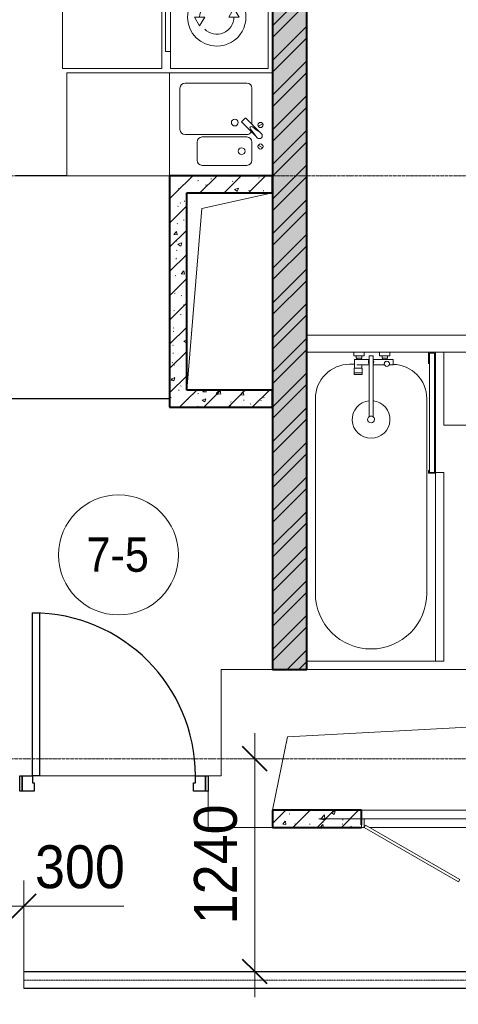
# Model space of a CAD drawing. Header units: millimetres. Extents: x 5617 to 113704, y 7718 to 156189.
# Tile 24 of 48: x 39249 to 41808, y 69368 to 75110. Entities that reach past the tile are written whole.
import ezdxf

# ---------------------------------------------------------------- set-up
doc = ezdxf.new("R2010")
doc.units = ezdxf.units.MM
doc.linetypes.add('ADSK_Линия сетки', pattern=[25, 20, -2.5, 0, -2.5])
doc.linetypes.add('Осевая', pattern=[14, 10, -2, 0, -2])
for name, color, linetype, lineweight in [('Двери', 7, 'Continuous', 18), ('Кабельные лотки', 7, 'Continuous', 18), ('Каркас несущий', 7, 'Continuous', 18), ('Каркас_Импост', 7, 'Continuous', 30), ('Марки помещений', 7, 'Continuous', 20), ('Мебель', 7, 'Continuous', 18), ('Монтажный зазор', 7, 'Continuous', 30), ('Осевая линия', 7, 'Осевая', 18), ('Оси', 7, 'Continuous', 9), ('Панель', 7, 'Continuous', 30), ('Перекрытия', 7, 'Continuous', 18), ('Размеры', 7, 'Continuous', 9), ('Размеры-100', 7, 'Continuous', 9), ('Сантехнические приборы', 7, 'Continuous', 18), ('Стены', 7, 'Continuous', 18), ('Стены разрез', 7, 'Continuous', 40), ('Стены штриховка', 7, 'Continuous', 40), ('Электрооборудование', 7, 'Continuous', 18)]:
    doc.layers.add(name, color=color, linetype=linetype, lineweight=lineweight)
doc.styles.add('Arial', font='arial.ttf', dxfattribs={"width": 0.9, "height": 250})
doc.styles.add('Arial_3', font='arial.ttf', dxfattribs={"width": 0.9, "height": 200})
doc.dimstyles.new('Основной_2_5_мм', dxfattribs={"dimscale": 304.8, "dimtxt": 255.06485, "dimasz": 0.463911, "dimexe": 0.492126, "dimexo": 0.492126, "dimgap": 0.098425, "dimtad": 1, "dimdec": 0, "dimdsep": 46, "dimtxsty": 'Arial', "dimblk1": 'OBLIQUE', "dimblk2": 'OBLIQUE', "dimsah": 1, "dimcen": 0.09, "dimdle": 0.492126, "dimazin": 2, "dimtfac": 1, "dimtdec": 4, "dimtix": 1, "dimtmove": 0, "dimatfit": 3, "dimfxl": 1, "dimtvp": 1, "dimtolj": 1, "dimtzin": 0, "dimlwd": 20, "dimlwe": 20, "dimarcsym": 2})
doc.dimstyles.new('Основной_2_5_мм_1', dxfattribs={"dimscale": 304.8, "dimtxt": 255.06485, "dimasz": 0.463911, "dimexe": 0.492126, "dimexo": 0.492126, "dimgap": 0.098425, "dimtad": 1, "dimdec": 0, "dimdsep": 46, "dimtxsty": 'Arial', "dimblk1": 'OBLIQUE', "dimblk2": 'OBLIQUE', "dimsah": 1, "dimcen": 0.09, "dimdle": 0.492126, "dimazin": 2, "dimtfac": 1, "dimtdec": 4, "dimtix": 1, "dimtmove": 1, "dimatfit": 3, "dimfxl": 1, "dimtvp": 1, "dimtolj": 1, "dimtzin": 0, "dimlwd": 20, "dimlwe": 20, "dimarcsym": 2})
pattern_1 = [(50, (0, 0), (218.62117, -19.1268), [22.86, -251.46]), (355, (0, 0), (-42.2919, 229.2684), [18.288, -201.168]), (100.451, (18.22, -1.6), (176.3311, 210.13963), [19.428, -213.708]), (46.184, (0, 60.96), (325.29495, -50.4516), [34.29, -377.19]), (96.636, (27.1, 56.76), (284.883, 296.9127), [29.142, -320.562]), (351.184, (0, 60.96), (284.8858, 296.9107), [27.432, -301.752]), (21, (30.48, 45.72), (181.93753, -122.71832), [22.86, -251.46]), (326, (30.48, 45.72), (74.1622, 221.0262), [18.288, -201.168]), (71.451, (45.64, 35.5), (256.10035, 98.30526), [19.428, -213.708]), (37.5, (0, 0), (3.70639, 101.465895), [3.353, -195.377, 3.353, -200.863, -201.93]), (37.5, (0, 0), (3.70639, 101.465895), [-402.946, 3.353, -198.577]), (7.5, (0, 0), (80.18358, 120.21653), [3.353, -113.081, 3.353, -190.805, -76.962]), (7.5, (0, 0), (80.18358, 120.21653), [-310.591, 3.353, -73.609]), (327.5, (-67.97, 0), (162.70865, -6.87497), [3.353, -72.847, 3.353, -234.391, -315.468]), (327.5, (-67.97, 0), (162.70865, -6.87497), [-313.944, 3.353, -312.115]), (317.5, (-98.45, 0), (177.75468, 30.51183), [3.353, -95.707, 3.353, -154.534, -224.028]), (317.5, (-98.45, 0), (177.75468, 30.51183), [-256.946, 3.353, -220.675])]
pattern_2 = [(45, (0, 0), (-70.71068, 70.71068), [])]

# ---------------------------------------------------------------- blocks, each defined once
blk = doc.blocks.new('MR_Зона обслуживания - MR_Зона обслуживания-V5-МКСС_K1_L02_4_800_')
at = {"layer": 'Мебель', "color": 254, "lineweight": 9, "true_color": 0xcccccc}
for p, q in [((300, 0), (-300, 0)), ((-300, 0), (-300, -580)), ((300, -580), (300, 0)), ((-300, -580), (300, -580))]:
    blk.add_line(p, q, dxfattribs=at)
blk = doc.blocks.new('MR_Зона обслуживания - MR_Зона обслуживания-2560096-МКСС_K1_L02_4_800_')
at = {"layer": 'Мебель', "color": 254, "lineweight": 9, "true_color": 0xcccccc}
for p, q in [((300, 600), (-300, 600)), ((-300, 600), (-300, 0)), ((300, 0), (300, 600)), ((-300, 0), (300, 0))]:
    blk.add_line(p, q, dxfattribs=at)
blk = doc.blocks.new('MR_Зона обслуживания - MR_Зона обслуживания-2560100-МКСС_K1_L02_4_800_')
at = {"layer": 'Мебель', "color": 254, "lineweight": 9, "true_color": 0xcccccc}
for p, q in [((550, 0), (-550, 0)), ((-550, 0), (-550, -50)), ((550, -50), (550, 0)), ((-550, -50), (550, -50))]:
    blk.add_line(p, q, dxfattribs=at)
blk = doc.blocks.new('MR_Зона обслуживания - MR_Зона обслуживания-V8-МКСС_K1_L02_4_800_')
at = {"layer": 'Мебель', "color": 254, "lineweight": 9, "true_color": 0xcccccc}
for p, q in [((108.75, 0), (-108.75, 0)), ((-108.75, 0), (-108.75, -425)), ((108.75, -425), (108.75, 0)), ((-108.75, -425), (108.75, -425))]:
    blk.add_line(p, q, dxfattribs=at)
blk = doc.blocks.new('101_Дверь_Однопольная - _НЧ_Мет_900х2100_Квартира_Пр-3603088-МКСС_K1_L02_4_800_')
at = {"layer": 'Каркас_Импост', "color": 254, "true_color": 0xcccccc}
for p, q in [((-535, 150), (-475, 150)), ((-535, 60), (-535, 150)), ((-475, 150), (-475, 110)), ((475, 150), (535, 150)), ((475, 110), (475, 150)), ((535, 150), (535, 60)), ((-465, 60), (-535, 60)), ((-475, 110), (-465, 110)), ((-465, 110), (-465, 60)), ((465, 110), (475, 110)), ((465, 60), (465, 110)), ((535, 60), (465, 60))]:
    blk.add_line(p, q, dxfattribs=at)
at = {"layer": 'Монтажный зазор', "color": 254, "true_color": 0xcccccc}
for p, q in [((-550, 150), (-535, 150)), ((-550, 60), (-550, 150)), ((-535, 150), (-535, 60)), ((535, 60), (535, 150)), ((535, 150), (550, 150)), ((550, 150), (550, 60)), ((-535, 60), (-550, 60)), ((550, 60), (535, 60))]:
    blk.add_line(p, q, dxfattribs=at)
at = {"layer": 'Панель', "color": 254, "true_color": 0xcccccc}
for p, q in [((-475, 1100), (-435, 1100)), ((-475, 150), (-475, 1100)), ((-435, 1100), (-435, 150)), ((-435, 150), (-475, 150))]:
    blk.add_line(p, q, dxfattribs=at)
blk.add_arc((-475, 150), 950, 0, 90, dxfattribs=at)
blk = doc.blocks.new('101_Лючок доступа_Двупольный - ЛД_П_1300х2100-3932204-МКСС_K1_L02_4_800_')
at = {"layer": 'Двери', "color": 254, "true_color": 0xcccccc}
for p, q in [((-85.1, 367.5), (-635, 50)), ((-627.5, 37), (-77.6, 354.5)), ((-77.6, 354.5), (-85.1, 367.5)), ((85.1, 367.5), (77.6, 354.5)), ((77.6, 354.5), (627.5, 37)), ((635, 50), (85.1, 367.5)), ((-635, 50), (-650, 50)), ((-635, 50), (-627.5, 37)), ((0, 50), (-605, 50)), ((605, 50), (0, 50)), ((627.5, 37), (635, 50)), ((650, 50), (635, 50)), ((650, -50), (-650, -50))]:
    blk.add_line(p, q, dxfattribs=at)
at = {"layer": 'Каркас_Импост', "color": 254, "lineweight": 18, "true_color": 0xcccccc}
for p, q in [((-650, 50), (-635, 50)), ((-650, 50), (-650, 0)), ((-650, 0), (-635, 0)), ((-635, 50), (-635, 0)), ((650, 50), (635, 50)), ((635, 50), (635, 0)), ((635, 0), (650, 0)), ((650, 50), (650, 0))]:
    blk.add_line(p, q, dxfattribs=at)
blk = doc.blocks.new('ПР - 1300_100_Оп250-1020-3958710-МКСС_K1_L02_4_800_')
at = {"layer": 'Каркас несущий', "color": 254, "true_color": 0xffcccc}
blk.add_line((-1670, 0), (900, 0), dxfattribs=at)
blk.add_line((-1670, 0), (900, 0), dxfattribs=at)
blk = doc.blocks.new('MR_Стиральная машина - Стиральная машина_600-2498981-МКСС_K1_L02_4_800_')
at = {"layer": 'Электрооборудование', "color": 253, "true_color": 0xaaaaaa}
for p, q in [((300, 0), (-300, 0)), ((-300, 0), (-300, -570)), ((300, -570), (300, 0)), ((0, -170), (-52, -200)), ((0, -230), (0, -170)), ((-52, -200), (0, -230)), ((0, -370), (0, -430)), ((52, -400), (0, -370)), ((0, -430), (52, -400)), ((-300, -570), (300, -570)), ((-200, -570), (-200, -600)), ((200, -600), (200, -570)), ((-200, -600), (200, -600))]:
    blk.add_line(p, q, dxfattribs=at)
for radius, start, end in [(170, 360, 180), (100, 135, 270), (100, 315, 90), (170, 180, 360)]:
    blk.add_arc((0, -300), radius, start, end, dxfattribs=at)
blk = doc.blocks.new('MR_Мойка - Кухонная мойка-2560094-МКСС_K1_L02_4_800_')
at = {"layer": 'Сантехнические приборы', "color": 253, "true_color": 0xaaaaaa}
for p, q in [((-300, -50), (-300, 550)), ((-300, 550), (300, 550)), ((-300, -50), (-300, 550)), ((300, 550), (300, -50)), ((-60, 100), (-60, 460)), ((-30, 490), (210, 490)), ((240, 460), (240, 100)), ((-240, 100), (-240, 360)), ((-210, 390), (-104, 390)), ((-74, 360), (-74, 100)), ((-69.8, 48.2), (11.4, 129.4)), ((15.7, 129.4), (35.5, 109.6)), ((-104, 70), (-210, 70)), ((35.5, 105.4), (-45.7, 24.2)), ((210, 70), (0.1, 70)), ((-136.7, 6.7), (-122.6, 33.3)), ((-79, 39), (-69.8, 48.2)), ((-45.7, 24.2), (-55, 14.9)), ((2.7, 6.7), (-11.4, 33.3)), ((300, -50), (-300, -50))]:
    blk.add_line(p, q, dxfattribs=at)
for centre, radius, start, end in [((-30, 460), 30, 90, 180), ((210, 460), 30, 0, 90), ((-210, 360), 30, 90, 180), ((-104, 360), 30, 0, 90), ((10, 170), 20, 0, 180), ((-157, 130), 20, 0, 180), ((-157, 130), 20, 180, 0), ((10, 170), 20, 180, 0), ((13.5, 127.3), 3, 45, 135), ((13.5, 127.3), 3, 45, 135), ((-210, 100), 30, 180, 270), ((-104, 100), 30, 270, 0), ((-171.5, 230.2), 208.5, 299.18231, 313.4054), ((-30, 100), 30, 180, 241.44894), ((136.3, -77.5), 208.5, 136.5946, 150.81769), ((-21.7, 72.3), 9.19, 315, 135), ((33.3, 107.5), 3, 315, 45), ((33.3, 107.5), 3, 315, 45), ((210, 100), 30, 270, 0), ((-129.7, 20), 15, 0, 180), ((-129.7, 20), 15, 180, 0), ((-67, 26.9), 17, 135, 315), ((-4.3, 20), 15, 0, 180), ((-4.3, 20), 15, 180, 0)]:
    blk.add_arc(centre, radius, start, end, dxfattribs=at)
blk = doc.blocks.new('MR_Ванна - Санузел с ванной_1800x750-2498963-МКСС_K1_L02_4_800_')
at = {"layer": 'Сантехнические приборы', "color": 253, "true_color": 0xaaaaaa}
for p, q in [((900, 0), (-900, 0)), ((-900, 0), (-900, -750)), ((900, -275.2), (900, 0)), ((-505, -50), (630, -50)), ((780, -276.9), (770.9, -276.9)), ((770.9, -276.9), (770.9, -323.9)), ((807.5, -276.9), (780, -276.9)), ((780, -276.9), (780, -323.9)), ((780, -323.9), (780, -276.9)), ((807.5, -323.9), (807.5, -276.9)), ((858, -278.8), (807.5, -278.8)), ((807.5, -278.8), (807.5, -321.6)), ((830, -250), (830, -278.8)), ((858, -291.7), (858, -278.8)), ((900, -275.2), (880, -275.2)), ((880, -275.2), (880, -335)), ((900, -335), (900, -275.2)), ((770.9, -323.9), (780, -323.9)), ((780, -323.9), (807.5, -323.9)), ((807.5, -321.6), (826.3, -321.6)), ((826.3, -291.7), (826.3, -363.7)), ((858, -363.7), (858, -291.7)), ((866, -291.7), (858, -291.7)), ((858, -291.7), (858, -318.6)), ((858, -318.6), (866, -318.6)), ((880, -289), (866, -289)), ((866, -289), (866, -321)), ((866, -318.6), (866, -291.7)), ((866, -321), (880, -321)), ((880, -321), (880, -289)), ((880, -335), (900, -335)), ((900, -425), (900, -335)), ((880, -363.7), (524.9, -363.7)), ((524.9, -386.3), (880, -386.3)), ((826.3, -386.3), (826.3, -453.7)), ((858, -504.1), (858, -386.3)), ((880, -386.3), (880, -363.7)), ((858, -441.4), (858, -468.3)), ((866, -441.4), (858, -441.4)), ((866, -439), (866, -471)), ((880, -439), (866, -439)), ((866, -468.3), (866, -441.4)), ((880, -425), (880, -484.8)), ((900, -425), (880, -425)), ((880, -471), (880, -439)), ((900, -484.8), (900, -425)), ((826.3, -480.7), (826.3, -504.1)), ((826.3, -504.1), (858, -504.1)), ((858, -468.3), (866, -468.3)), ((866, -471), (880, -471)), ((880, -484.8), (900, -484.8)), ((900, -710), (900, -484.8)), ((630, -700), (-505, -700)), ((195, -710), (195, -750.1)), ((210, -710), (195, -710)), ((200, -745.1), (200, -715)), ((200, -715), (210, -715)), ((895, -715), (200, -715)), ((200, -715), (200, -745.1)), ((210, -745.1), (200, -745.1)), ((200, -745.1), (895, -745.1)), ((210, -715), (210, -710)), ((210, -750.1), (210, -745.1)), ((900, -710), (835, -710)), ((835, -710), (835, -715)), ((835, -715), (895, -715)), ((895, -745.1), (885, -745.1)), ((885, -745.1), (885, -750)), ((895, -715), (895, -745.1)), ((895, -745.1), (895, -715)), ((900, -750), (900, -710)), ((-900, -750), (195.1, -750)), ((195, -750.1), (210, -750.1)), ((210, -750), (885, -750)), ((885, -750), (900, -750))]:
    blk.add_line(p, q, dxfattribs=at)
for centre, radius, start, end in [((-505, -375), 325, 90, 270), ((630, -250), 200, 360, 90), ((508.5, -375), 110, 5.91598, 354.08402), ((508.5, -375), 20, 90, 270), ((508.5, -375), 20, 270, 90), ((508.5, -375), 20, 325.4667, 34.5333), ((843.9, -375), 15.5, 47.00933, 132.99067), ((843.9, -375), 15.5, 227.00933, 312.99067), ((832.8, -467.2), 15, 90, 270), ((832.8, -467.2), 15, 244.04828, 115.95172), ((832.8, -467.2), 15, 270, 90), ((630, -500), 200, 270, 358.81432)]:
    blk.add_arc(centre, radius, start, end, dxfattribs=at)
blk = doc.blocks.new('135_SLK_K1_AR_rvt-1-МКСС_K1_L02_4_800_')
at = {"layer": 'Стены разрез', "lineweight": 9, "true_color": 0xcccccc}
h = blk.add_hatch(dxfattribs=at)
h.set_pattern_fill('FP_1', color=254, style=0, pattern_type=2)
h.set_pattern_definition(pattern_1)
h.paths.add_polyline_path([(23500, 71320), (23500, 77400), (23300, 77400), (23300, 71320)])
h = blk.add_hatch(dxfattribs=at)
h.set_pattern_fill('FP_3', color=254, style=0, pattern_type=2)
h.set_pattern_definition([(45, (0, 0), (-101.02788, 101.02788), []), (45, (67.35, 0), (-101.02788, 101.02788), [])])
h.paths.add_polyline_path([(23500, 71320), (23500, 77400), (23300, 77400), (23300, 71320)])
h = blk.add_hatch(dxfattribs=at)
h.set_pattern_fill('FP_1', color=254, style=0, pattern_type=2)
h.set_pattern_definition(pattern_1)
h.paths.add_polyline_path([(23300, 74100), (23300, 74200), (22700, 74200), (22700, 74100), (23250, 74100)])
h = blk.add_hatch(dxfattribs=at)
h.set_pattern_fill('FP_2', color=254, style=0, pattern_type=2)
h.set_pattern_definition(pattern_2)
h.paths.add_polyline_path([(23300, 74100), (23300, 74200), (22700, 74200), (22700, 74100), (23250, 74100)])
h = blk.add_hatch(dxfattribs=at)
h.set_pattern_fill('FP_1', color=254, style=0, pattern_type=2)
h.set_pattern_definition(pattern_1)
h.paths.add_polyline_path([(22800, 72850), (22800, 74100), (22700, 74100), (22700, 72850)])
h = blk.add_hatch(dxfattribs=at)
h.set_pattern_fill('FP_2', color=254, style=0, pattern_type=2)
h.set_pattern_definition(pattern_2)
h.paths.add_polyline_path([(22800, 72850), (22800, 74100), (22700, 74100), (22700, 72850)])
h = blk.add_hatch(dxfattribs=at)
h.set_pattern_fill('FP_1', color=254, style=0, pattern_type=2)
h.set_pattern_definition(pattern_1)
h.paths.add_polyline_path([(23300, 72850), (23300, 72950), (22800, 72950), (22800, 72850), (22994.8, 72850)])
h = blk.add_hatch(dxfattribs=at)
h.set_pattern_fill('FP_2', color=254, style=0, pattern_type=2)
h.set_pattern_definition(pattern_2)
h.paths.add_polyline_path([(23300, 72850), (23300, 72950), (22800, 72950), (22800, 72850), (22994.8, 72850)])
h = blk.add_hatch(dxfattribs=at)
h.set_pattern_fill('FP_1', color=254, style=0, pattern_type=2)
h.set_pattern_definition(pattern_1)
h.paths.add_polyline_path([(25740, 70400), (25740, 70415), (26140, 70415), (26140, 70500), (25630, 70500), (25630, 70400)])
h.paths.add_polyline_path([(25230, 70400), (25230, 70500), (25120, 70500), (25120, 70400)])
h.paths.add_polyline_path([(23300, 70400), (23820, 70400), (23820, 70500), (23300, 70500)])
h = blk.add_hatch(dxfattribs=at)
h.set_pattern_fill('FP_2', color=254, style=0, pattern_type=2)
h.set_pattern_definition(pattern_2)
h.paths.add_polyline_path([(25740, 70400), (25740, 70415), (26140, 70415), (26140, 70500), (25630, 70500), (25630, 70400)])
h.paths.add_polyline_path([(25230, 70400), (25230, 70500), (25120, 70500), (25120, 70400)])
h.paths.add_polyline_path([(23300, 70400), (23820, 70400), (23820, 70500), (23300, 70500)])
at = {"color": 254, "lineweight": 18, "true_color": 0xcccccc}
for p, q in [((22887.1, 74007.8), (23300, 74100)), ((22800, 72950), (22887.1, 74007.8)), ((23387.1, 70927.8), (25120, 71020)), ((23300, 70500), (23387.1, 70927.8))]:
    blk.add_line(p, q, dxfattribs=at)
at = {"layer": 'Перекрытия', "color": 254, "true_color": 0xcccccc}
for p, q in [((23000, 70700), (23000, 71320)), ((23000, 71320), (23300, 71320)), ((23500, 71320), (26300, 71320)), ((22850, 70700), (21940, 70700)), ((21940, 70700), (22850, 70700)), ((22925, 70700), (23000, 70700)), ((22925, 70400), (22925, 70610)), ((23300, 70400), (22925, 70400))]:
    blk.add_line(p, q, dxfattribs=at)
at = {"layer": 'Стены', "color": 254, "true_color": 0xcccccc}
for p, q in [((21800.4, 74200.4), (22100, 74200.4)), ((22700, 74199.6), (21800.4, 74199.6)), ((23500, 73270), (25100, 73270)), ((24300, 73170), (23500, 73170)), ((21650, 72900.4), (22700, 72900.4)), ((22700, 72899.6), (21650, 72899.6)), ((23820, 70500), (25120, 70500))]:
    blk.add_line(p, q, dxfattribs=at)
at = {"layer": 'Стены разрез', "color": 254, "true_color": 0xcccccc}
for p, q in [((23300, 77400), (23300, 74200)), ((23500, 71320), (23500, 77400)), ((23300, 74200), (22700, 74200)), ((22700, 74200), (22700, 74100)), ((22700, 74100), (22700, 72850)), ((22800, 74100), (23300, 74100)), ((22800, 72950), (22800, 74100)), ((23300, 74100), (23300, 72950)), ((23300, 72950), (22800, 72950)), ((22700, 72850), (22800, 72850)), ((22800, 72850), (23300, 72850)), ((23300, 72850), (23300, 71320)), ((23300, 71320), (23500, 71320)), ((23820, 70500), (23300, 70500)), ((23300, 70500), (23300, 70400)), ((23820, 70415), (23820, 70500)), ((23300, 70400), (23820, 70400))]:
    blk.add_line(p, q, dxfattribs=at)
at = {"layer": 'Стены штриховка', "color": 254, "true_color": 0xcccccc}
for p, q in [((23300, 74100), (23300, 74200)), ((23300, 74200), (23300, 74100)), ((23300, 72950), (23300, 72850)), ((23300, 72850), (23300, 72950))]:
    blk.add_line(p, q, dxfattribs=at)
at = {"layer": 'Двери', "color": 254, "lineweight": 18, "true_color": 0xcccccc}
blk.add_blockref('101_Дверь_Однопольная - _НЧ_Мет_900х2100_Квартира_Пр-3603088-МКСС_K1_L02_4_800_', (22375, 70550), dxfattribs=at)
at = {"layer": 'Двери', "color": 254, "lineweight": 18, "true_color": 0xcccccc, "rotation": 180}
blk.add_blockref('101_Лючок доступа_Двупольный - ЛД_П_1300х2100-3932204-МКСС_K1_L02_4_800_', (24470, 70450), dxfattribs=at)
at = {"layer": 'Каркас несущий', "color": 254, "lineweight": 18, "true_color": 0xcccccc, "rotation": 180}
blk.add_blockref('ПР - 1300_100_Оп250-1020-3958710-МКСС_K1_L02_4_800_', (24470, 70450), dxfattribs=at)
at = {"layer": 'Мебель', "color": 254, "lineweight": 18, "true_color": 0xcccccc}
for name, p, rotation in [('MR_Зона обслуживания - MR_Зона обслуживания-V5-МКСС_K1_L02_4_800_', (22655, 75125), 269.9999999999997), ('MR_Зона обслуживания - MR_Зона обслуживания-2560096-МКСС_K1_L02_4_800_', (22700, 74500), 90), ('MR_Зона обслуживания - MR_Зона обслуживания-2560100-МКСС_K1_L02_4_800_', (24250, 71920), 89.99999999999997)]:
    blk.add_blockref(name, p, dxfattribs=dict(at, rotation=rotation))
blk.add_blockref('MR_Зона обслуживания - MR_Зона обслуживания-V8-МКСС_K1_L02_4_800_', (24408.7, 73170), dxfattribs=at)
at = {"layer": 'Сантехнические приборы', "color": 253, "lineweight": 18, "true_color": 0xaaaaaa}
for name, p, rotation in [('MR_Мойка - Кухонная мойка-2560094-МКСС_K1_L02_4_800_', (23250, 74500), 90), ('MR_Ванна - Санузел с ванной_1800x750-2498963-МКСС_K1_L02_4_800_', (23500, 72270), 89.99999999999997)]:
    blk.add_blockref(name, p, dxfattribs=dict(at, rotation=rotation))
at = {"layer": 'Электрооборудование', "color": 253, "lineweight": 18, "true_color": 0xaaaaaa, "rotation": 269.9999999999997}
blk.add_blockref('MR_Стиральная машина - Стиральная машина_600-2498981-МКСС_K1_L02_4_800_', (23275, 75125), dxfattribs=at)
blk = doc.blocks.new('050_Марка_Помещение - Номер-620969-МКСС_K1_L02_4_800_')
at = {"layer": 'Марки помещений'}
blk.add_circle((0, 0), 3.5, dxfattribs=at)
blk = doc.blocks.new('DIMBLOCK23-МКСС_K1_L02_4_800_')
at = {"layer": 'Размеры-100', "lineweight": 20, "transparency": 16777216}
for p, q in [((38974.1, 69940.8), (38974.1, 70090.8)), ((39274.1, 69940.8), (39274.1, 70090.8)), ((38824.1, 69940.8), (39424.1, 69940.8)), ((38974.1, 69940.8), (38974.1, 69890.7)), ((39338.5, 69940.8), (39124.1, 69940.8)), ((39274.1, 69940.8), (39274.1, 69518.1)), ((39856.5, 69940.8), (39338.5, 69940.8))]:
    blk.add_line(p, q, dxfattribs=at)
at = {"layer": 'Размеры-100', "lineweight": 40, "transparency": 16777216}
for p, q in [((38974.1, 69940.8), (39044.8, 70011.5)), ((39274.1, 69940.8), (39344.8, 70011.5)), ((38974.1, 69940.8), (38903.4, 69870.1)), ((39274.1, 69940.8), (39203.4, 69870.1))]:
    blk.add_line(p, q, dxfattribs=at)
at = {"layer": 'Размеры-100', "color": 0, "lineweight": 20, "transparency": 16777216, "insert": (39338.5, 70295.3), "char_height": 250, "width": 621.573, "attachment_point": 1, "line_spacing_factor": 0.941778, "style": 'Arial'}
blk.add_mtext('300', dxfattribs=at)
blk = doc.blocks.new('_Oblique')
at = {"color": 0, "linetype": 'ByBlock', "lineweight": -2}
blk.add_line((-0.5, -0.5), (0.5, 0.5), dxfattribs=at)
blk = doc.blocks.new('DIMBLOCK24-МКСС_K1_L02_4_800_')
at = {"layer": 'Размеры-100', "lineweight": 20, "transparency": 16777216}
for p, q in [((40620.7, 70950), (40620.7, 69409.6)), ((40620.7, 70800), (40570.7, 70800)), ((40620.7, 70800), (40770.7, 70800)), ((40620.7, 69559.6), (40570.7, 69559.6)), ((40620.7, 69559.6), (40770.7, 69559.6))]:
    blk.add_line(p, q, dxfattribs=at)
at = {"layer": 'Размеры-100', "lineweight": 40, "transparency": 16777216}
for p, q in [((40620.7, 70800), (40550, 70870.7)), ((40620.7, 70800), (40691.4, 70729.3)), ((40620.7, 69559.6), (40550, 69630.3)), ((40620.7, 69559.6), (40691.4, 69488.9))]:
    blk.add_line(p, q, dxfattribs=at)
at = {"layer": 'Размеры-100', "color": 0, "lineweight": 20, "transparency": 16777216, "insert": (40266.1, 69834.5), "char_height": 250, "width": 828.765, "attachment_point": 1, "rotation": 90, "line_spacing_factor": 0.941778, "style": 'Arial'}
blk.add_mtext('1240', dxfattribs=at)

msp = doc.modelspace()

# ---------------------------------------------------------------- linework, layer by layer
at = {"layer": 'Кабельные лотки', "color": 96, "true_color": 0x008000}
for p, q in [((39274.1, 69459.6), (39274.1, 69559.6)), ((42883.1, 69559.6), (39274.1, 69559.6)), ((42883.1, 69557), (39274.1, 69557)), ((42883.1, 69462.1), (39274.1, 69462.1)), ((42883.1, 69459.6), (39274.1, 69459.6))]:
    msp.add_line(p, q, dxfattribs=at)
at = {"layer": 'Осевая линия'}
msp.add_line((42883.1, 69509.6), (39274.1, 69509.6), dxfattribs=at)
at = {"layer": 'Оси', "linetype": 'ADSK_Линия сетки'}
for p, q in [((80704.2, 74200), (26311.9, 74200)), ((80704.2, 70800), (26311.9, 70800))]:
    msp.add_line(p, q, dxfattribs=at)

# ---------------------------------------------------------------- block references
at = {"lineweight": 5}
msp.add_blockref('135_SLK_K1_AR_rvt-1-МКСС_K1_L02_4_800_', (17424.1, 0), dxfattribs=at)
at = {"layer": 'Марки помещений', "xscale": 99.99999999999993, "yscale": 99.99999999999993, "zscale": 99.99999999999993}
msp.add_blockref('050_Марка_Помещение - Номер-620969-МКСС_K1_L02_4_800_', (39825.9, 71988.6), dxfattribs=at)

# ---------------------------------------------------------------- texts
at = {"layer": 'Марки помещений', "lineweight": 9, "insert": (39639.3, 72090.3), "char_height": 200, "width": 447.342, "attachment_point": 1, "style": 'Arial_3'}
msp.add_mtext('7-5', dxfattribs=at)

# ---------------------------------------------------------------- dimensions: what is measured, and where the dimension line sits
at = {"layer": 'Размеры', "lineweight": 20}
dim = msp.add_linear_dim(base=(40620.7, 69559.6), p1=(40720.7, 70800), p2=(40720.7, 69559.6), angle=90, dimstyle='Основной_2_5_мм', override={"dimpost": '<>', "dimfxl": 1240.424172}, dxfattribs=at)
dim.commit()
dim.dimension.update_dxf_attribs({"geometry": 'DIMBLOCK24-МКСС_K1_L02_4_800_', "text_midpoint": (40463, 70179.8)})
dim = msp.add_linear_dim(base=(39274.1, 69940.8), p1=(38974.1, 70040.7), p2=(39274.1, 69368.1), dimstyle='Основной_2_5_мм_1', override={"dimpost": '<>', "dimfxl": 736.534567}, dxfattribs=at)
dim.commit()
dim.dimension.update_dxf_attribs({"geometry": 'DIMBLOCK23-МКСС_K1_L02_4_800_', "text_midpoint": (39649.3, 70128.6), "dimtype": 160})

doc.saveas('drawing.dxf')
